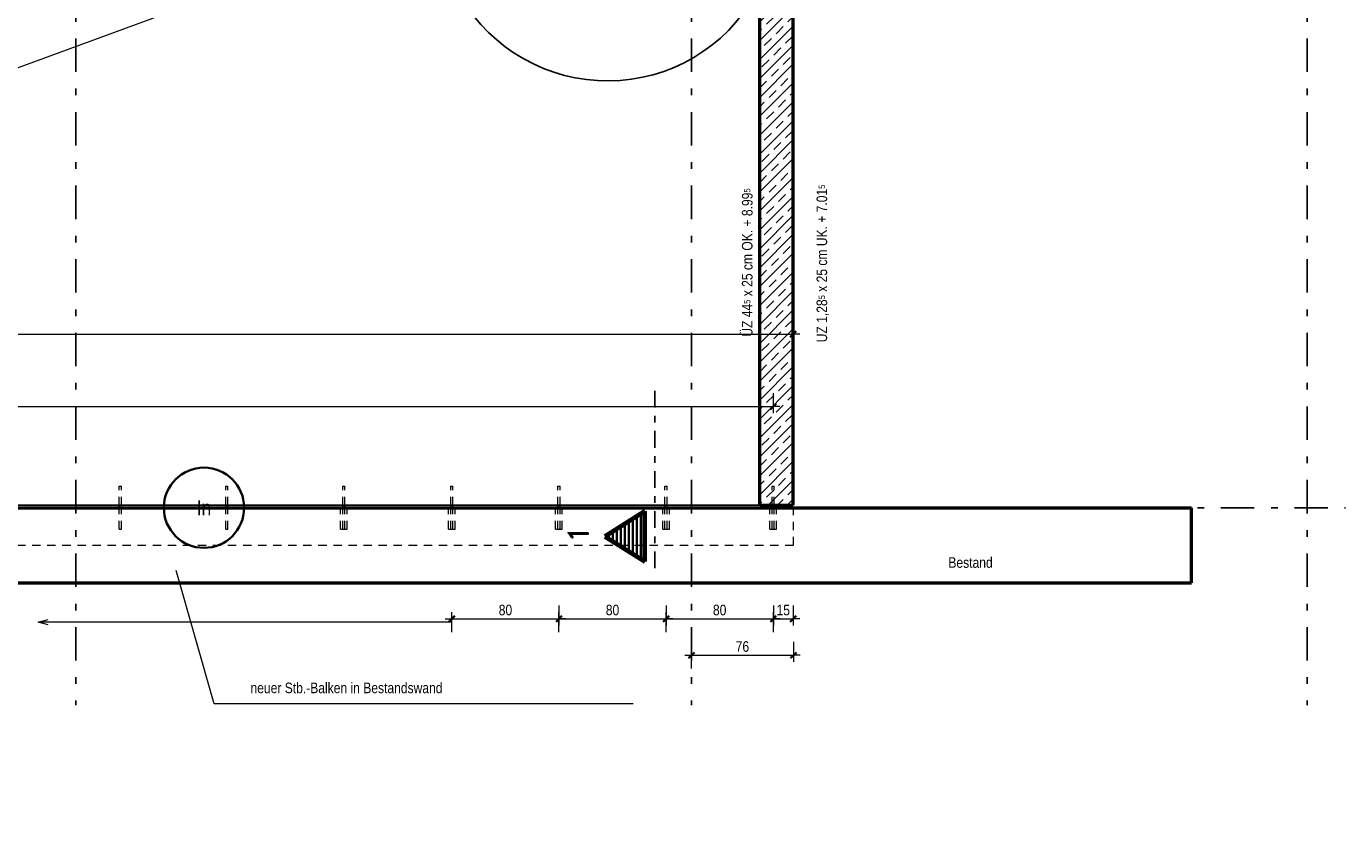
# Model space of a CAD drawing. Header units: millimetres. Extents: x -13 to 146, y -13 to 60.
# Tile 165 of 170: x 107 to 127, y 10 to 21. Entities that reach past the tile are written whole.
import ezdxf
from ezdxf.enums import TextEntityAlignment as Align

# ---------------------------------------------------------------- set-up
doc = ezdxf.new("R2010")
doc.units = ezdxf.units.MM
for name, pattern in [('DASHDOT', [1, 0.5, -0.25, 0, -0.25]), ('DASHDOTX2', [2, 1, -0.5, 0, -0.5]), ('HIDDEN', [0.375, 0.25, -0.125])]:
    doc.linetypes.add(name, pattern=pattern)
doc.layers.add('Texte', color=7, linetype='Continuous', lineweight=20)
doc.styles.add('Arial Narrow', font='ARIALN.TTF')
doc.styles.add('romand', font='romand', dxfattribs={"width": 1.08})
doc.dimstyles.new('Arch_Strakon_dimstyle', dxfattribs={"dimtxt": 11.25, "dimasz": 1, "dimexe": 1.25, "dimexo": 0.0625, "dimgap": 1, "dimtad": 0, "dimdec": 5, "dimzin": 12, "dimdsep": 46, "dimtxsty": 'Arial Narrow', "dimblk": 'Arrowhead_Tick', "dimsah": 1, "dimcen": 0, "dimse1": 1, "dimse2": 1, "dimclrd": 6, "dimclrt": 3, "dimazin": 0, "dimtfac": 1, "dimtdec": 4, "dimtmove": 0, "dimatfit": 3, "dimldrblk": 'NONE', "dimfxl": 1, "dimtvp": 1, "dimtolj": 1, "dimtzin": 0, "dimlwd": 13, "dimarcsym": 2})

# ---------------------------------------------------------------- blocks, each defined once
blk = doc.blocks.new('Arrowhead_Tick')
at = {"color": 0, "linetype": 'Continuous', "lineweight": -2}
for p, q in [((0, 20), (0, -10)), ((-1, 0), (0, 0)), ((10, 0), (0, 0))]:
    blk.add_line(p, q, dxfattribs=at)
at = {"color": 2, "linetype": 'Continuous', "lineweight": 35}
blk.add_line((4.4, 4.4), (-4.4, -4.4), dxfattribs=at)
blk = doc.blocks.new('*D923')
at = {"layer": 'Defpoints', "color": 0}
for p in [(118.59, 16.827), (89.219, 14.272), (118.59, 14.272)]:
    blk.add_point(p, dxfattribs=at)
at = {"layer": 'Texte', "color": 6, "linetype": 'Continuous', "lineweight": 13}
blk.add_line((89.229, 16.827), (118.58, 16.827), dxfattribs=at)
at = {"layer": 'Texte', "color": 6, "lineweight": 13, "xscale": 0.01, "yscale": 0.01, "zscale": 0.01}
blk.add_blockref('Arrowhead_Tick', (118.59, 16.827), dxfattribs=at)
at = {"layer": 'Texte', "color": 6, "lineweight": 13, "xscale": 0.01, "yscale": 0.01, "zscale": 0.01, "rotation": 180}
blk.add_blockref('Arrowhead_Tick', (89.219, 16.827), dxfattribs=at)
at = {"layer": 'Texte', "color": 2, "lineweight": 25, "insert": (103.904, 16.957), "char_height": 0.1575, "attachment_point": 5, "style": 'Arial Narrow'}
blk.add_mtext('\\A1;14.68{\\A1;\\H.6x;\\S5;}', dxfattribs=at)
blk = doc.blocks.new('_None')
blk = doc.blocks.new('*D926')
at = {"layer": 'Defpoints', "color": 0}
for p in [(118.29, 15.746), (89.519, 13.913), (118.29, 13.913)]:
    blk.add_point(p, dxfattribs=at)
at = {"layer": 'Texte', "color": 6, "linetype": 'Continuous', "lineweight": 13}
blk.add_line((89.529, 15.746), (118.28, 15.746), dxfattribs=at)
at = {"layer": 'Texte', "color": 6, "lineweight": 13, "xscale": 0.01, "yscale": 0.01, "zscale": 0.01, "rotation": 180}
blk.add_blockref('Arrowhead_Tick', (89.519, 15.746), dxfattribs=at)
at = {"layer": 'Texte', "color": 6, "lineweight": 13, "xscale": 0.01, "yscale": 0.01, "zscale": 0.01}
blk.add_blockref('Arrowhead_Tick', (118.29, 15.746), dxfattribs=at)
blk = doc.blocks.new('*D928')
at = {"layer": 'Defpoints', "color": 0}
for p in [(118.593, 13.672), (118.593, 12.027), (117.069, 9.525)]:
    blk.add_point(p, dxfattribs=at)
at = {"layer": 'Texte', "color": 6, "linetype": 'Continuous', "lineweight": 13}
blk.add_line((117.079, 12.027), (118.583, 12.027), dxfattribs=at)
at = {"layer": 'Texte', "color": 6, "lineweight": 13, "xscale": 0.01, "yscale": 0.01, "zscale": 0.01}
blk.add_blockref('Arrowhead_Tick', (118.593, 12.027), dxfattribs=at)
at = {"layer": 'Texte', "color": 6, "lineweight": 13, "xscale": 0.01, "yscale": 0.01, "zscale": 0.01, "rotation": 180}
blk.add_blockref('Arrowhead_Tick', (117.069, 12.027), dxfattribs=at)
at = {"layer": 'Texte', "color": 2, "lineweight": 35, "insert": (117.831, 12.157), "char_height": 0.1575, "attachment_point": 5, "style": 'Arial Narrow'}
blk.add_mtext('\\A1;76', dxfattribs=at)
blk = doc.blocks.new('*D932')
at = {"layer": 'Defpoints', "color": 0}
for p in [(113.49, 14.553), (115.09, 14.553), (115.09, 12.573)]:
    blk.add_point(p, dxfattribs=at)
at = {"layer": 'Texte', "color": 6, "linetype": 'Continuous', "lineweight": 13}
blk.add_line((113.5, 12.573), (115.08, 12.573), dxfattribs=at)
at = {"layer": 'Texte', "color": 6, "lineweight": 13, "xscale": 0.01, "yscale": 0.01, "zscale": 0.01, "rotation": 180}
blk.add_blockref('Arrowhead_Tick', (113.49, 12.573), dxfattribs=at)
at = {"layer": 'Texte', "color": 6, "lineweight": 13, "xscale": 0.01, "yscale": 0.01, "zscale": 0.01}
blk.add_blockref('Arrowhead_Tick', (115.09, 12.573), dxfattribs=at)
at = {"layer": 'Texte', "color": 2, "lineweight": 35, "insert": (114.29, 12.703), "char_height": 0.1575, "attachment_point": 5, "style": 'Arial Narrow'}
blk.add_mtext('\\A1;80', dxfattribs=at)
blk = doc.blocks.new('*D933')
at = {"layer": 'Defpoints', "color": 0}
for p in [(115.09, 14.553), (116.69, 14.553), (116.69, 12.573)]:
    blk.add_point(p, dxfattribs=at)
at = {"layer": 'Texte', "color": 6, "linetype": 'Continuous', "lineweight": 13}
blk.add_line((115.1, 12.573), (116.68, 12.573), dxfattribs=at)
at = {"layer": 'Texte', "color": 6, "lineweight": 13, "xscale": 0.01, "yscale": 0.01, "zscale": 0.01, "rotation": 180}
blk.add_blockref('Arrowhead_Tick', (115.09, 12.573), dxfattribs=at)
at = {"layer": 'Texte', "color": 6, "lineweight": 13, "xscale": 0.01, "yscale": 0.01, "zscale": 0.01}
blk.add_blockref('Arrowhead_Tick', (116.69, 12.573), dxfattribs=at)
at = {"layer": 'Texte', "color": 2, "lineweight": 35, "insert": (115.89, 12.703), "char_height": 0.1575, "attachment_point": 5, "style": 'Arial Narrow'}
blk.add_mtext('\\A1;80', dxfattribs=at)
blk = doc.blocks.new('*D934')
at = {"layer": 'Defpoints', "color": 0}
for p in [(116.69, 14.553), (118.293, 14.553), (118.293, 12.573)]:
    blk.add_point(p, dxfattribs=at)
at = {"layer": 'Texte', "color": 6, "linetype": 'Continuous', "lineweight": 13}
blk.add_line((116.7, 12.573), (118.283, 12.573), dxfattribs=at)
at = {"layer": 'Texte', "color": 6, "lineweight": 13, "xscale": 0.01, "yscale": 0.01, "zscale": 0.01, "rotation": 180}
blk.add_blockref('Arrowhead_Tick', (116.69, 12.573), dxfattribs=at)
at = {"layer": 'Texte', "color": 6, "lineweight": 13, "xscale": 0.01, "yscale": 0.01, "zscale": 0.01}
blk.add_blockref('Arrowhead_Tick', (118.293, 12.573), dxfattribs=at)
at = {"layer": 'Texte', "color": 2, "lineweight": 35, "insert": (117.491, 12.703), "char_height": 0.1575, "attachment_point": 5, "style": 'Arial Narrow'}
blk.add_mtext('\\A1;80', dxfattribs=at)
blk = doc.blocks.new('*D935')
at = {"layer": 'Defpoints', "color": 0}
for p in [(118.293, 14.553), (118.59, 14.272), (118.59, 12.573)]:
    blk.add_point(p, dxfattribs=at)
at = {"layer": 'Texte', "color": 6, "linetype": 'Continuous', "lineweight": 13}
blk.add_line((118.303, 12.573), (118.58, 12.573), dxfattribs=at)
at = {"layer": 'Texte', "color": 6, "lineweight": 13, "xscale": 0.01, "yscale": 0.01, "zscale": 0.01, "rotation": 180}
blk.add_blockref('Arrowhead_Tick', (118.293, 12.573), dxfattribs=at)
at = {"layer": 'Texte', "color": 6, "lineweight": 13, "xscale": 0.01, "yscale": 0.01, "zscale": 0.01}
blk.add_blockref('Arrowhead_Tick', (118.59, 12.573), dxfattribs=at)
at = {"layer": 'Texte', "color": 2, "lineweight": 35, "insert": (118.441, 12.703), "char_height": 0.1575, "attachment_point": 5, "style": 'Arial Narrow'}
blk.add_mtext('\\A1;15', dxfattribs=at)

msp = doc.modelspace()

# ---------------------------------------------------------------- hatches: boundary and pattern name
at = {"layer": 'Texte', "lineweight": 13}
h = msp.add_hatch(dxfattribs=at)
h.set_pattern_fill('bB', color=6, scale=0.01, angle=45, style=0, pattern_type=2)
h.set_pattern_definition([(45, (0, 0), (-0.14142136, 0.14142136), [0.15, -0.1]), (45, (-0.07071, 0.07071), (-0.14142136, 0.14142136), [])])
h.paths.add_polyline_path([(118.589549, 24.118073), (118.589549, 14.271506), (118.089549, 14.271506), (118.089549, 24.118073)])

# ---------------------------------------------------------------- linework, layer by layer
at = {"color": 3, "linetype": 'DASHDOT', "lineweight": 25, "ltscale": 0.5}
msp.add_line((116.524635, 15.980169), (116.524635, 13.280168), dxfattribs=at)
at = {"color": 1, "linetype": 'Continuous', "lineweight": 70}
for p, q in [((116.374635, 14.180168), (115.774635, 13.805168)), ((116.374635, 13.430168), (116.374635, 14.180168)), ((115.774635, 13.805168), (116.374635, 13.430168))]:
    msp.add_line(p, q, dxfattribs=at)
at = {"color": 2, "linetype": 'Continuous', "lineweight": 35}
for p, q in [((116.134631, 14.030168), (116.134631, 13.580168)), ((116.194633, 14.067669), (116.194633, 13.542669)), ((116.25463, 14.105169), (116.25463, 13.505169)), ((116.314632, 14.142668), (116.314632, 13.467668)), ((115.834632, 13.842668), (115.834632, 13.767668)), ((115.894632, 13.880169), (115.894632, 13.730169)), ((115.954629, 13.917669), (115.954629, 13.692669)), ((116.014632, 13.955168), (116.014632, 13.655168)), ((116.074634, 13.992668), (116.074634, 13.617668))]:
    msp.add_line(p, q, dxfattribs=at)
at = {"layer": 'Texte', "color": 3, "linetype": 'DASHDOTX2', "lineweight": 25, "ltscale": 0.5}
for p, q in [((107.869444, 33.34856), (107.869444, 11.280682)), ((117.069444, 33.34856), (117.069444, 11.280682)), ((126.269444, 33.34856), (126.269444, 11.280682)), ((88.679574, 14.23296), (126.844311, 14.23296))]:
    msp.add_line(p, q, dxfattribs=at)
at = {"layer": 'Texte', "color": 5, "linetype": 'Continuous', "lineweight": 18}
for p, q in [((89.218653, 14.271506), (118.208651, 24.933141)), ((89.218651, 14.271506), (118.589549, 14.271506)), ((109.936498, 11.300282), (109.369803, 13.295163)), ((116.197689, 11.300282), (109.936498, 11.300282))]:
    msp.add_line(p, q, dxfattribs=at)
at = {"layer": 'Texte', "color": 4, "linetype": 'Continuous', "lineweight": 50}
for p, q in [((118.089549, 14.271506), (118.089549, 24.118073)), ((118.589549, 14.271506), (118.589549, 24.118073)), ((88.679574, 14.231506), (124.541458, 14.231506)), ((118.089549, 14.271506), (118.589549, 14.271506)), ((124.541458, 13.111506), (124.541458, 14.231506)), ((88.679574, 13.111506), (124.541458, 13.111506))]:
    msp.add_line(p, q, dxfattribs=at)
at = {"layer": 'Texte', "color": 6, "linetype": 'HIDDEN', "lineweight": 13, "ltscale": 0.5}
for p, q in [((108.51865, 14.55316), (108.519867, 14.55316)), ((108.51865, 14.271506), (108.51865, 14.55316)), ((108.519867, 14.55316), (108.523336, 14.55316)), ((108.523336, 14.55316), (108.528527, 14.55316)), ((108.528527, 14.55316), (108.53465, 14.55316)), ((108.53465, 14.55316), (108.540772, 14.55316)), ((108.540772, 14.55316), (108.545963, 14.55316)), ((108.545963, 14.55316), (108.549432, 14.55316)), ((108.549432, 14.55316), (108.55065, 14.55316)), ((108.55065, 14.271506), (108.55065, 14.55316)), ((110.111649, 14.55316), (110.112867, 14.55316)), ((110.111649, 14.271506), (110.111649, 14.55316)), ((110.112867, 14.55316), (110.116336, 14.55316)), ((110.116336, 14.55316), (110.121527, 14.55316)), ((110.121527, 14.55316), (110.127649, 14.55316)), ((110.127649, 14.55316), (110.133772, 14.55316)), ((110.133772, 14.55316), (110.138963, 14.55316)), ((110.138963, 14.55316), (110.142432, 14.55316)), ((110.142432, 14.55316), (110.143649, 14.55316)), ((110.143649, 14.271506), (110.143649, 14.55316)), ((111.860349, 14.55316), (111.861567, 14.55316)), ((111.860349, 14.271506), (111.860349, 14.55316)), ((111.861567, 14.55316), (111.865035, 14.55316)), ((111.865035, 14.55316), (111.870226, 14.55316)), ((111.870226, 14.55316), (111.876349, 14.55316)), ((111.876349, 14.55316), (111.882472, 14.55316)), ((111.882472, 14.55316), (111.887662, 14.55316)), ((111.887662, 14.55316), (111.891131, 14.55316)), ((111.891131, 14.55316), (111.892349, 14.55316)), ((111.892349, 14.271506), (111.892349, 14.55316)), ((113.473549, 14.55316), (113.474767, 14.55316)), ((113.473549, 14.271506), (113.473549, 14.55316)), ((113.474767, 14.55316), (113.478235, 14.55316)), ((113.478235, 14.55316), (113.483426, 14.55316)), ((113.483426, 14.55316), (113.489549, 14.55316)), ((113.489549, 14.55316), (113.495672, 14.55316)), ((113.495672, 14.55316), (113.500862, 14.55316)), ((113.500862, 14.55316), (113.504331, 14.55316)), ((113.504331, 14.55316), (113.505549, 14.55316)), ((113.505549, 14.271506), (113.505549, 14.55316)), ((115.073549, 14.55316), (115.074767, 14.55316)), ((115.073549, 14.271506), (115.073549, 14.55316)), ((115.074767, 14.55316), (115.078235, 14.55316)), ((115.078235, 14.55316), (115.083426, 14.55316)), ((115.083426, 14.55316), (115.089549, 14.55316)), ((115.089549, 14.55316), (115.095672, 14.55316)), ((115.095672, 14.55316), (115.100862, 14.55316)), ((115.100862, 14.55316), (115.104331, 14.55316)), ((115.104331, 14.55316), (115.105549, 14.55316)), ((115.105549, 14.271506), (115.105549, 14.55316)), ((116.673549, 14.55316), (116.674767, 14.55316)), ((116.673549, 14.271506), (116.673549, 14.55316)), ((116.674767, 14.55316), (116.678235, 14.55316)), ((116.678235, 14.55316), (116.683426, 14.55316)), ((116.683426, 14.55316), (116.689549, 14.55316)), ((116.689549, 14.55316), (116.695672, 14.55316)), ((116.695672, 14.55316), (116.700862, 14.55316)), ((116.700862, 14.55316), (116.704331, 14.55316)), ((116.704331, 14.55316), (116.705549, 14.55316)), ((116.705549, 14.271506), (116.705549, 14.55316)), ((118.273549, 14.55316), (118.274767, 14.55316)), ((118.273549, 14.271506), (118.273549, 14.55316)), ((118.274767, 14.55316), (118.278235, 14.55316)), ((118.278235, 14.55316), (118.283426, 14.55316)), ((118.283426, 14.55316), (118.289549, 14.55316)), ((118.289549, 14.55316), (118.295672, 14.55316)), ((118.295672, 14.55316), (118.300862, 14.55316)), ((118.300862, 14.55316), (118.304331, 14.55316)), ((118.304331, 14.55316), (118.305549, 14.55316)), ((118.305549, 14.271506), (118.305549, 14.55316)), ((108.51865, 13.91316), (108.51865, 14.231506)), ((108.55065, 13.91316), (108.55065, 14.231506)), ((110.111649, 13.91316), (110.111649, 14.231506)), ((110.143649, 13.91316), (110.143649, 14.231506)), ((111.826349, 13.91316), (111.826349, 14.231506)), ((111.860349, 13.91316), (111.860349, 14.231506)), ((111.892349, 13.91316), (111.892349, 14.231506)), ((111.926349, 13.91316), (111.926349, 14.231506)), ((113.439549, 13.91316), (113.439549, 14.231506)), ((113.473549, 13.91316), (113.473549, 14.231506)), ((113.505549, 13.91316), (113.505549, 14.231506)), ((113.539549, 13.91316), (113.539549, 14.231506)), ((115.039549, 13.91316), (115.039549, 14.231506)), ((115.073549, 13.91316), (115.073549, 14.231506)), ((115.105549, 13.91316), (115.105549, 14.231506)), ((115.139549, 13.91316), (115.139549, 14.231506)), ((116.639549, 13.91316), (116.639549, 14.231506)), ((116.673549, 13.91316), (116.673549, 14.231506)), ((116.705549, 13.91316), (116.705549, 14.231506)), ((116.739549, 13.91316), (116.739549, 14.231506)), ((118.239549, 13.91316), (118.239549, 14.231506)), ((118.273549, 13.91316), (118.273549, 14.231506)), ((118.305549, 13.91316), (118.305549, 14.231506)), ((118.339549, 13.91316), (118.339549, 14.231506)), ((118.592649, 13.671506), (118.592649, 14.231506)), ((108.51865, 13.91316), (108.519867, 13.91316)), ((108.519867, 13.91316), (108.523336, 13.91316)), ((108.523336, 13.91316), (108.528527, 13.91316)), ((108.528527, 13.91316), (108.53465, 13.91316)), ((108.53465, 13.91316), (108.540772, 13.91316)), ((108.540772, 13.91316), (108.545963, 13.91316)), ((108.545963, 13.91316), (108.549432, 13.91316)), ((108.549432, 13.91316), (108.55065, 13.91316)), ((110.111649, 13.91316), (110.112867, 13.91316)), ((110.112867, 13.91316), (110.116336, 13.91316)), ((110.116336, 13.91316), (110.121527, 13.91316)), ((110.121527, 13.91316), (110.127649, 13.91316)), ((110.127649, 13.91316), (110.133772, 13.91316)), ((110.133772, 13.91316), (110.138963, 13.91316)), ((110.138963, 13.91316), (110.142432, 13.91316)), ((110.142432, 13.91316), (110.143649, 13.91316)), ((111.826349, 13.91316), (111.830155, 13.91316)), ((111.830155, 13.91316), (111.840993, 13.91316)), ((111.840993, 13.91316), (111.857215, 13.91316)), ((111.857215, 13.91316), (111.876349, 13.91316)), ((111.876349, 13.91316), (111.895483, 13.91316)), ((111.895483, 13.91316), (111.911704, 13.91316)), ((111.911704, 13.91316), (111.922543, 13.91316)), ((111.922543, 13.91316), (111.926349, 13.91316)), ((113.439549, 13.91316), (113.443355, 13.91316)), ((113.443355, 13.91316), (113.454193, 13.91316)), ((113.454193, 13.91316), (113.470415, 13.91316)), ((113.470415, 13.91316), (113.489549, 13.91316)), ((113.489549, 13.91316), (113.508683, 13.91316)), ((113.508683, 13.91316), (113.524904, 13.91316)), ((113.524904, 13.91316), (113.535743, 13.91316)), ((113.535743, 13.91316), (113.539549, 13.91316)), ((115.039549, 13.91316), (115.043355, 13.91316)), ((115.043355, 13.91316), (115.054193, 13.91316)), ((115.054193, 13.91316), (115.070415, 13.91316)), ((115.070415, 13.91316), (115.089549, 13.91316)), ((115.089549, 13.91316), (115.108683, 13.91316)), ((115.108683, 13.91316), (115.124904, 13.91316)), ((115.124904, 13.91316), (115.135743, 13.91316)), ((115.135743, 13.91316), (115.139549, 13.91316)), ((116.639549, 13.91316), (116.643355, 13.91316)), ((116.643355, 13.91316), (116.654193, 13.91316)), ((116.654193, 13.91316), (116.670415, 13.91316)), ((116.670415, 13.91316), (116.689549, 13.91316)), ((116.689549, 13.91316), (116.708683, 13.91316)), ((116.708683, 13.91316), (116.724904, 13.91316)), ((116.724904, 13.91316), (116.735743, 13.91316)), ((116.735743, 13.91316), (116.739549, 13.91316)), ((118.239549, 13.91316), (118.243355, 13.91316)), ((118.243355, 13.91316), (118.254193, 13.91316)), ((118.254193, 13.91316), (118.270415, 13.91316)), ((118.270415, 13.91316), (118.289549, 13.91316)), ((118.289549, 13.91316), (118.308683, 13.91316)), ((118.308683, 13.91316), (118.324904, 13.91316)), ((118.324904, 13.91316), (118.335743, 13.91316)), ((118.335743, 13.91316), (118.339549, 13.91316)), ((89.218651, 13.671506), (118.592649, 13.671506))]:
    msp.add_line(p, q, dxfattribs=at)
at = {"layer": 'Texte', "color": 3, "linetype": 'Continuous', "lineweight": 25}
for p, q in [((89.718651, 14.271506), (118.089549, 14.271506)), ((108.51865, 14.231506), (108.51865, 14.271506)), ((108.55065, 14.231506), (108.55065, 14.271506)), ((110.111649, 14.231506), (110.111649, 14.271506)), ((110.143649, 14.231506), (110.143649, 14.271506)), ((111.860349, 14.231506), (111.860349, 14.271506)), ((111.892349, 14.231506), (111.892349, 14.271506)), ((113.473549, 14.231506), (113.473549, 14.271506)), ((113.505549, 14.231506), (113.505549, 14.271506)), ((115.073549, 14.231506), (115.073549, 14.271506)), ((115.105549, 14.231506), (115.105549, 14.271506)), ((116.673549, 14.231506), (116.673549, 14.271506)), ((116.705549, 14.231506), (116.705549, 14.271506)), ((118.273549, 14.231506), (118.273549, 14.271506)), ((118.305549, 14.231506), (118.305549, 14.271506))]:
    msp.add_line(p, q, dxfattribs=at)
at = {"layer": 'Texte', "color": 6, "linetype": 'Continuous', "lineweight": 13}
for p, q in [((107.305349, 12.522826), (107.455349, 12.563018)), ((113.489549, 12.522826), (107.305349, 12.522826)), ((107.455349, 12.482634), (107.305349, 12.522826))]:
    msp.add_line(p, q, dxfattribs=at)
at = {"layer": 'Texte', "color": 2, "linetype": 'Continuous', "lineweight": 35}
msp.add_circle((109.785388, 14.23296), 0.6, dxfattribs=at)
at = {"layer": 'Texte', "color": 9, "linetype": 'Continuous', "lineweight": 0}
msp.add_circle((118.29261, 14.55316), 0.00222, dxfattribs=at)
at = {"layer": 'Texte', "color": 20, "linetype": 'Continuous', "lineweight": 25}
msp.add_arc((115.814069, 23.153691), 2.540279, 210.4834972, 330.4834972, dxfattribs=at)

# ---------------------------------------------------------------- texts
at = {"color": 2, "lineweight": 35, "style": 'romand', "width": 1.08}
msp.add_text('1', height=0.3, rotation=90, dxfattribs=at).set_placement((115.525586, 13.704186))
at = {"layer": 'Texte', "color": 4, "lineweight": 50, "style": 'Arial Narrow'}
msp.add_text('In', height=0.225, dxfattribs=at).set_placement((109.785388, 14.231305), align=Align.MIDDLE_CENTER)
at = {"layer": 'Texte', "color": 2, "lineweight": 35, "style": 'Arial Narrow'}
for s, p in [('Bestand', (120.908434, 13.335038)), ('neuer Stb.-Balken in Bestandswand', (110.480427, 11.460637))]:
    msp.add_text(s, height=0.1575, dxfattribs=at).set_placement(p)
at = {"layer": 'Texte', "color": 2, "lineweight": 35, "char_height": 0.1575, "attachment_point": 7, "rotation": 90, "line_spacing_factor": 0.9, "style": 'Arial Narrow'}
for s, insert in [('ÜZ 44{\\A1;\\H.6x;\\S5;} x 25 cm OK. + 8.99{\\A1;\\H.6x;\\S5;}', (117.983747, 16.790346)), ('UZ 1,28{\\A1;\\H.6x;\\S5;} x 25 cm UK. + 7.01{\\A1;\\H.6x;\\S5;}', (119.125835, 16.706591))]:
    msp.add_mtext(s, dxfattribs=dict(at, insert=insert))

# ---------------------------------------------------------------- dimensions: what is measured, and where the dimension line sits
at = {"layer": 'Texte', "lineweight": 25}
dim = msp.add_linear_dim(base=(118.589549, 16.826981), p1=(89.218651, 14.271506), p2=(118.589549, 14.271506), text='14.68{\\A1;\\H.6x;\\S5;}', dimstyle='Arch_Strakon_dimstyle', override={"dimscale": 0.01, "dimtxt": 15.75, "dimasz": 1, "dimgap": 5, "dimtad": 1, "dimjust": 0, "dimtih": 0, "dimtoh": 0, "dimdec": 5, "dimdsep": 46, "dimtxsty": 'Arial Narrow', "dimclrd": 6, "dimclrt": 2, "dimtix": 1, "dimtofl": 255, "dimtmove": 0, "dimatfit": 2, "dimfxl": 0, "dimfxlon": 0, "dimtvp": 31.746032, "dimlwd": 13}, dxfattribs=at)
dim.commit()
dim.dimension.update_dxf_attribs({"geometry": '*D923', "text_midpoint": (103.9041, 16.826981), "dimtype": 160})
at = {"layer": 'Texte', "lineweight": 35}
for base, p1, p2, text, override, picture, middle in [((118.289549, 15.746362), (89.518651, 13.91316), (118.289549, 13.91316), ' ', {"dimscale": 0.01, "dimtxt": 15, "dimasz": 1, "dimgap": 5, "dimtad": 1, "dimjust": 0, "dimtih": 0, "dimtoh": 0, "dimdec": 5, "dimdsep": 46, "dimtxsty": 'Arial Narrow', "dimclrd": 6, "dimclrt": 2, "dimtix": 1, "dimtofl": 255, "dimtmove": 0, "dimatfit": 2, "dimfxl": 0, "dimfxlon": 0, "dimtvp": 33.333333, "dimlwd": 13}, '*D926', (103.9041, 15.746362)), ((115.089549, 12.572826), (113.489549, 14.55316), (115.089549, 14.55316), '80', {"dimscale": 0.01, "dimtxt": 15.75, "dimasz": 1, "dimgap": 5, "dimtad": 1, "dimjust": 0, "dimtih": 0, "dimtoh": 0, "dimdec": 5, "dimdsep": 46, "dimtxsty": 'Arial Narrow', "dimclrd": 6, "dimclrt": 2, "dimtix": 1, "dimtofl": 255, "dimtmove": 0, "dimatfit": 2, "dimfxl": 0, "dimfxlon": 0, "dimtvp": 31.746032, "dimlwd": 13}, '*D932', (114.289549, 12.572826)), ((116.689549, 12.572826), (115.089549, 14.55316), (116.689549, 14.55316), '80', {"dimscale": 0.01, "dimtxt": 15.75, "dimasz": 1, "dimgap": 5, "dimtad": 1, "dimjust": 0, "dimtih": 0, "dimtoh": 0, "dimdec": 5, "dimdsep": 46, "dimtxsty": 'Arial Narrow', "dimclrd": 6, "dimclrt": 2, "dimtix": 1, "dimtofl": 255, "dimtmove": 0, "dimatfit": 2, "dimfxl": 0, "dimfxlon": 0, "dimtvp": 31.746032, "dimlwd": 13}, '*D933', (115.889549, 12.572826)), ((118.29261, 12.572826), (116.689549, 14.55316), (118.29261, 14.55316), '80', {"dimscale": 0.01, "dimtxt": 15.75, "dimasz": 1, "dimgap": 5, "dimtad": 1, "dimjust": 0, "dimtih": 0, "dimtoh": 0, "dimdec": 5, "dimdsep": 46, "dimtxsty": 'Arial Narrow', "dimclrd": 6, "dimclrt": 2, "dimtix": 1, "dimtofl": 255, "dimtmove": 0, "dimatfit": 2, "dimfxl": 0, "dimfxlon": 0, "dimtvp": 31.746032, "dimlwd": 13}, '*D934', (117.491079, 12.572826)), ((118.589549, 12.572826), (118.29261, 14.55316), (118.589549, 14.271506), '15', {"dimscale": 0.01, "dimtxt": 15.75, "dimasz": 1, "dimgap": 5, "dimtad": 1, "dimjust": 0, "dimtih": 0, "dimtoh": 0, "dimdec": 5, "dimdsep": 46, "dimtxsty": 'Arial Narrow', "dimclrd": 6, "dimclrt": 2, "dimtix": 1, "dimtofl": 255, "dimtmove": 0, "dimatfit": 2, "dimfxl": 0, "dimfxlon": 0, "dimtvp": 31.746032, "dimlwd": 13}, '*D935', (118.441079, 12.572826)), ((118.592649, 12.026981), (117.069444, 9.525228), (118.592649, 13.671506), '76', {"dimscale": 0.01, "dimtxt": 15.75, "dimasz": 1, "dimgap": 5, "dimtad": 1, "dimjust": 0, "dimtih": 0, "dimtoh": 0, "dimdec": 5, "dimdsep": 46, "dimtxsty": 'Arial Narrow', "dimclrd": 6, "dimclrt": 2, "dimtix": 1, "dimtofl": 255, "dimtmove": 0, "dimatfit": 2, "dimfxl": 0, "dimfxlon": 0, "dimtvp": 31.746032, "dimlwd": 13}, '*D928', (117.831047, 12.026981))]:
    dim = msp.add_linear_dim(base=base, p1=p1, p2=p2, text=text, dimstyle='Arch_Strakon_dimstyle', override=override, dxfattribs=at)
    dim.commit()
    dim.dimension.update_dxf_attribs({"geometry": picture, "text_midpoint": middle, "dimtype": 160})

doc.saveas('drawing.dxf')
